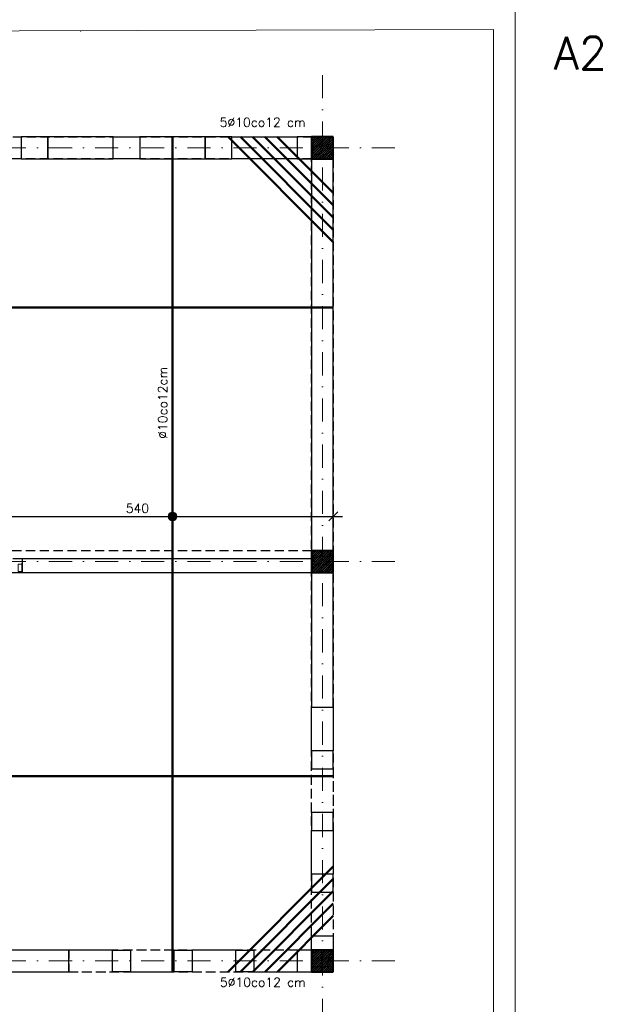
# Model space of a CAD drawing. Extents: x -19 to 9300416, y -12 to 10688993.
# Tile 10 of 106: x 4607905 to 4608729, y 5310708 to 5312064. Entities that reach past the tile are written whole.
import ezdxf

# ---------------------------------------------------------------- set-up
doc = ezdxf.new("R2010")
doc.units = 0
doc.header["$MEASUREMENT"] = 0
doc.linetypes.add('DASHDOT', pattern=[25.4, 12.7, -6.35, 0, -6.35])
doc.linetypes.add('DASHED', pattern=[19.05, 12.7, -6.35])
for name, color, linetype, lineweight in [('hatch', 253, 'Continuous', 0), ('K-BELKI', 5, 'DASHED', 30), ('K-OPISY', 252, 'Continuous', 15), ('K-SCIANY CIENKI', 163, 'Continuous', 30), ('K-SCIANY GRUBY', 195, 'Continuous', 40), ('K-STAL', 114, 'Continuous', 50), ('K-WIDOK', 45, 'Continuous', 20), ('K-WYMIARY', 7, 'Continuous', 15), ('Osie', 175, 'DASHDOT', 9)]:
    doc.layers.add(name, color=color, linetype=linetype, lineweight=lineweight)
doc.layers.add('NIEDRUK', color=230, linetype='Continuous', lineweight=40, plot=False)
doc.layers.add('STOLARKA', color=4, linetype='Continuous')
doc.styles.add('Simplex', font='simplex.shx')
doc.dimstyles.new('1do50', dxfattribs={"dimscale": 5, "dimtxt": 2.5, "dimasz": 2.5, "dimexe": 2.5, "dimexo": 0.5, "dimgap": 1, "dimtad": 1, "dimdec": 1, "dimrnd": 0.5, "dimzin": 12, "dimdsep": 46, "dimtxsty": 'Simplex', "dimblk": 'OBLIQUE', "dimcen": 0.5, "dimdle": 2.5, "dimclrd": 256, "dimclre": 256, "dimclrt": 256, "dimadec": 1, "dimazin": 3, "dimtfac": 1, "dimtdec": 1, "dimtix": 1, "dimtmove": 0, "dimatfit": 3, "dimfxl": 0, "dimtolj": 1, "dimtzin": 0, "dimarcsym": 0})

# ---------------------------------------------------------------- blocks, each defined once
blk = doc.blocks.new('G$C61CBF25F')
at = {"layer": 'Osie', "lineweight": 0, "ltscale": 2.5}
for p, q in [((305, 0), (305, 1880)), ((855, 0), (855, 1880)), ((1425, 0), (1425, 1880)), ((1525, 100), (204.8, 100))]:
    blk.add_line(p, q, dxfattribs=at)
blk = doc.blocks.new('_Oblique')
at = {"color": 0, "linetype": 'ByBlock', "lineweight": -2}
blk.add_line((-0.5, -0.5), (0.5, 0.5), dxfattribs=at)
blk = doc.blocks.new('*D1151')
at = {"layer": 'Defpoints', "color": 0}
for p in [(4608337.8, 5311380.1), (4607797.8, 5310789.7), (4608337.8, 5310752.7)]:
    blk.add_point(p, dxfattribs=at)
at = {"layer": 'K-WYMIARY', "lineweight": -2, "ltscale": 40}
for p, q in [((4607797.8, 5311367.6), (4607797.8, 5311392.6)), ((4608337.8, 5311367.6), (4608337.8, 5311392.6)), ((4607785.3, 5311380.1), (4608350.3, 5311380.1))]:
    blk.add_line(p, q, dxfattribs=at)
at = {"layer": 'K-WYMIARY', "linetype": 'ByBlock', "lineweight": -2, "xscale": 12.5, "yscale": 12.5, "zscale": 12.5, "rotation": 180}
blk.add_blockref('_Oblique', (4607797.8, 5311380.1), dxfattribs=at)
at = {"layer": 'K-WYMIARY', "linetype": 'ByBlock', "lineweight": -2, "xscale": 12.5, "yscale": 12.5, "zscale": 12.5}
blk.add_blockref('_Oblique', (4608337.8, 5311380.1), dxfattribs=at)
at = {"layer": 'K-WYMIARY', "lineweight": 0, "ltscale": 40, "insert": (4608067.8, 5311391.3), "char_height": 12.5, "attachment_point": 5, "style": 'Simplex'}
blk.add_mtext('\\A1;540', dxfattribs=at)

msp = doc.modelspace()

# ---------------------------------------------------------------- hatches: boundary and pattern name
at = {"layer": 'K-OPISY'}
h = msp.add_hatch(color=256, dxfattribs=at)
edge = h.paths.add_edge_path()
edge.add_arc((4608116.23, 5311380.09), 6.06, 0, 360)

# ---------------------------------------------------------------- linework, layer by layer
at = {"lineweight": 0, "ltscale": 40}
msp.add_point((4607989.39, 5312048.65), dxfattribs=at)
at = {"layer": 'hatch', "color": 252}
for points in [[(4605618.61, 5312072.93), (4608588.61, 5312080.97), (4608588.61, 5309980.97), (4605618.61, 5309972.93)], [(4608588.61, 5312080.97), (4611558.61, 5312081.03), (4611558.61, 5309981.03), (4608588.61, 5309980.97)], [(4605778.61, 5310002.93), (4608558.61, 5310010.97), (4608558.61, 5312050.97), (4605778.61, 5312042.93)]]:
    msp.add_lwpolyline(points, close=True, dxfattribs=at)
at = {"layer": 'K-BELKI'}
for points in [[(4608307.81, 5311902.75), (4608307.81, 5311872.75), (4606657.81, 5311872.75), (4606657.81, 5311902.75)], [(4608307.81, 5310782.75), (4608307.81, 5311872.75), (4608337.81, 5311872.75), (4608337.81, 5310782.75)], [(4608307.81, 5311302.75), (4608307.81, 5311332.75), (4607797.81, 5311332.75), (4607797.81, 5311302.75)], [(4607807.81, 5311321.75), (4607807.81, 5311302.75), (4607908.66, 5311302.75), (4607908.66, 5311321.75)], [(4608307.81, 5311057.33), (4608307.81, 5311117.33), (4608337.81, 5311117.33), (4608337.81, 5311057.33)], [(4608307.81, 5310972.33), (4608307.81, 5311032.33), (4608337.81, 5311032.33), (4608337.81, 5310972.33)], [(4608307.81, 5310887.33), (4608307.81, 5310947.33), (4608337.81, 5310947.33), (4608337.81, 5310887.33)], [(4608307.81, 5310782.75), (4608307.81, 5310862.33), (4608337.81, 5310862.33), (4608337.81, 5310782.75)], [(4606657.81, 5310782.75), (4606657.81, 5310752.75), (4608307.81, 5310752.75), (4608307.81, 5310782.75)], [(4608033.22, 5310752.75), (4608033.22, 5310782.75), (4607973.22, 5310782.75), (4607973.22, 5310752.75)], [(4608058.22, 5310782.75), (4608058.22, 5310752.75), (4608118.22, 5310752.75), (4608118.22, 5310782.75)], [(4608143.22, 5310782.75), (4608143.22, 5310752.75), (4608203.22, 5310752.75), (4608203.22, 5310782.75)], [(4608228.22, 5310782.75), (4608228.22, 5310752.75), (4608307.81, 5310752.75), (4608307.81, 5310782.75)]]:
    msp.add_lwpolyline(points, close=True, dxfattribs=at)
at = {"layer": 'K-BELKI', "color": 5, "ltscale": 40}
for points in [[(4608034.39, 5311872.75), (4608034.39, 5311902.75), (4607944.39, 5311902.75), (4607944.39, 5311872.75)], [(4608161.23, 5311872.75), (4608161.23, 5311902.75), (4608071.23, 5311902.75), (4608071.23, 5311872.75)], [(4608288.06, 5311902.75), (4608288.06, 5311872.75), (4608198.06, 5311872.75), (4608198.06, 5311902.75)]]:
    msp.add_lwpolyline(points, close=True, dxfattribs=at)
at = {"layer": 'K-OPISY'}
msp.add_circle((4608116.23, 5311380.09), 6.06, dxfattribs=at)
at = {"layer": 'K-SCIANY CIENKI'}
for p, q in [((4607944.39, 5311902.75), (4607907.56, 5311902.75)), ((4607907.56, 5311902.75), (4607907.56, 5311872.75)), ((4607944.39, 5311872.75), (4607944.39, 5311902.75)), ((4608034.39, 5311872.75), (4608034.39, 5311902.75)), ((4608034.39, 5311902.75), (4608071.23, 5311902.75)), ((4608071.23, 5311902.75), (4608071.23, 5311872.75)), ((4608198.06, 5311902.75), (4608161.23, 5311902.75)), ((4608161.23, 5311902.75), (4608161.23, 5311872.75)), ((4608198.06, 5311872.75), (4608198.06, 5311902.75)), ((4608307.81, 5311902.75), (4608288.06, 5311902.75)), ((4608288.06, 5311902.75), (4608288.06, 5311872.75)), ((4608307.81, 5311872.75), (4608307.81, 5311902.75)), ((4607907.56, 5311872.75), (4607944.39, 5311872.75)), ((4608071.23, 5311872.75), (4608034.39, 5311872.75)), ((4608161.23, 5311872.75), (4608198.06, 5311872.75)), ((4608288.06, 5311872.75), (4608307.81, 5311872.75)), ((4608337.81, 5311872.75), (4608307.81, 5311872.75)), ((4608307.81, 5311872.75), (4608307.81, 5311332.75)), ((4608337.81, 5311332.75), (4608337.81, 5311872.75)), ((4608307.81, 5311321.75), (4607908.66, 5311321.75)), ((4607908.66, 5311321.75), (4607908.66, 5311302.75)), ((4608307.81, 5311332.75), (4608337.81, 5311332.75)), ((4608307.81, 5311302.75), (4608307.81, 5311321.75)), ((4607908.66, 5311302.75), (4608307.81, 5311302.75)), ((4608337.81, 5311302.75), (4608307.81, 5311302.75)), ((4608307.81, 5311302.75), (4608307.81, 5311117.33)), ((4608337.81, 5311117.33), (4608337.81, 5311302.75)), ((4608307.81, 5311117.33), (4608337.81, 5311117.33)), ((4608337.81, 5311057.33), (4608307.81, 5311057.33)), ((4608307.81, 5311057.33), (4608307.81, 5311032.33)), ((4608337.81, 5311032.33), (4608337.81, 5311057.33)), ((4608307.81, 5311032.33), (4608337.81, 5311032.33)), ((4608337.81, 5310972.33), (4608307.81, 5310972.33)), ((4608307.81, 5310972.33), (4608307.81, 5310947.33)), ((4608337.81, 5310947.33), (4608337.81, 5310972.33)), ((4608307.81, 5310947.33), (4608337.81, 5310947.33)), ((4608337.81, 5310887.33), (4608307.81, 5310887.33)), ((4608307.81, 5310887.33), (4608307.81, 5310862.33)), ((4608337.81, 5310862.33), (4608337.81, 5310887.33)), ((4608307.81, 5310862.33), (4608337.81, 5310862.33)), ((4608307.81, 5310782.75), (4608307.81, 5310802.33)), ((4608307.81, 5310802.33), (4608337.81, 5310802.33)), ((4608337.81, 5310802.33), (4608337.81, 5310782.75)), ((4607973.22, 5310782.75), (4607797.81, 5310782.75)), ((4607973.22, 5310752.75), (4607973.22, 5310782.75)), ((4608033.22, 5310752.75), (4608033.22, 5310782.75)), ((4608033.22, 5310782.75), (4608058.22, 5310782.75)), ((4608058.22, 5310782.75), (4608058.22, 5310752.75)), ((4608118.22, 5310752.75), (4608118.22, 5310782.75)), ((4608118.22, 5310782.75), (4608143.22, 5310782.75)), ((4608143.22, 5310782.75), (4608143.22, 5310752.75)), ((4608203.22, 5310752.75), (4608203.22, 5310782.75)), ((4608203.22, 5310782.75), (4608228.22, 5310782.75)), ((4608228.22, 5310782.75), (4608228.22, 5310752.75)), ((4608307.81, 5310782.75), (4608288.06, 5310782.75)), ((4608288.06, 5310782.75), (4608288.06, 5310752.75)), ((4608307.81, 5310752.75), (4608307.81, 5310782.75)), ((4608337.81, 5310782.75), (4608307.81, 5310782.75)), ((4607797.81, 5310752.75), (4607973.22, 5310752.75)), ((4608058.22, 5310752.75), (4608033.22, 5310752.75)), ((4608143.22, 5310752.75), (4608118.22, 5310752.75)), ((4608228.22, 5310752.75), (4608203.22, 5310752.75)), ((4608288.06, 5310752.75), (4608307.81, 5310752.75))]:
    msp.add_line(p, q, dxfattribs=at)
at = {"layer": 'K-SCIANY GRUBY'}
for p, q in [((4608337.81, 5311902.75), (4608307.81, 5311902.75)), ((4608307.81, 5311902.75), (4608307.81, 5311872.75)), ((4608337.81, 5311872.75), (4608337.81, 5311902.75)), ((4608307.81, 5311872.75), (4608337.81, 5311872.75)), ((4608337.81, 5311332.75), (4608307.81, 5311332.75)), ((4608307.81, 5311332.75), (4608307.81, 5311302.75)), ((4608337.81, 5311302.75), (4608337.81, 5311332.75)), ((4608307.81, 5311302.75), (4608337.81, 5311302.75)), ((4608337.81, 5310782.75), (4608307.81, 5310782.75)), ((4608307.81, 5310782.75), (4608307.81, 5310752.75)), ((4608337.81, 5310752.75), (4608337.81, 5310782.75)), ((4608307.81, 5310752.75), (4608337.81, 5310752.75))]:
    msp.add_line(p, q, dxfattribs=at)
at = {"layer": 'K-STAL'}
for p, q in [((4608116.23, 5311902.75), (4608116.23, 5310752.75)), ((4608192.69, 5311902.73), (4608337.65, 5311757.98)), ((4608209.66, 5311902.74), (4608337.64, 5311774.95)), ((4608226.63, 5311902.75), (4608337.62, 5311791.92)), ((4608243.6, 5311902.77), (4608337.61, 5311808.89)), ((4608260.57, 5311902.78), (4608337.6, 5311825.86)), ((4608192.96, 5310752.75), (4608337.81, 5310897.6)), ((4608209.93, 5310752.75), (4608337.81, 5310880.63)), ((4608226.9, 5310752.75), (4608337.81, 5310863.66)), ((4608243.87, 5310752.75), (4608337.81, 5310846.69)), ((4608260.84, 5310752.75), (4608337.81, 5310829.72))]:
    msp.add_line(p, q, dxfattribs=at)
for points in [[(4606627.81, 5311667.75), (4608337.81, 5311667.75)], [(4607008.28, 5311022.25), (4608337.81, 5311022.25)]]:
    msp.add_lwpolyline(points, dxfattribs=at)
at = {"layer": 'K-WIDOK', "linetype": 'Continuous', "lineweight": 0}
for p, q in [((4608307.81, 5311902.47), (4608308.08, 5311902.75)), ((4608307.81, 5311898.94), (4608311.62, 5311902.75)), ((4608307.81, 5311895.4), (4608315.15, 5311902.75)), ((4608307.81, 5311891.87), (4608318.69, 5311902.75)), ((4608307.81, 5311888.33), (4608322.22, 5311902.75)), ((4608307.81, 5311884.8), (4608325.76, 5311902.75)), ((4608307.81, 5311881.26), (4608329.29, 5311902.75)), ((4608307.81, 5311877.72), (4608332.83, 5311902.75)), ((4608307.81, 5311874.19), (4608336.37, 5311902.75)), ((4608307.81, 5311897.17), (4608308.03, 5311897.39)), ((4608307.81, 5311893.63), (4608308.47, 5311894.3)), ((4608308.03, 5311900.93), (4608308.92, 5311901.81)), ((4608308.03, 5311890.32), (4608308.92, 5311891.2)), ((4608308.47, 5311897.83), (4608309.36, 5311898.72)), ((4608308.92, 5311894.74), (4608309.8, 5311895.62)), ((4608309.36, 5311902.25), (4608309.85, 5311902.75)), ((4608309.36, 5311891.65), (4608310.24, 5311892.53)), ((4608309.8, 5311899.16), (4608310.68, 5311900.04)), ((4608309.9, 5311872.75), (4608337.81, 5311900.65)), ((4608310.24, 5311896.07), (4608311.12, 5311896.95)), ((4608310.68, 5311892.97), (4608311.57, 5311893.86)), ((4608311.12, 5311900.49), (4608312.01, 5311901.37)), ((4608311.12, 5311889.88), (4608312.01, 5311890.76)), ((4608311.57, 5311897.39), (4608312.45, 5311898.28)), ((4608312.01, 5311894.3), (4608312.89, 5311895.18)), ((4608312.45, 5311901.81), (4608313.33, 5311902.7)), ((4608312.45, 5311891.2), (4608313.33, 5311892.09)), ((4608312.89, 5311898.72), (4608313.78, 5311899.6)), ((4608313.33, 5311895.62), (4608314.22, 5311896.51)), ((4608313.44, 5311872.75), (4608337.81, 5311897.12)), ((4608313.78, 5311892.53), (4608314.66, 5311893.41)), ((4608314.22, 5311900.04), (4608315.1, 5311900.93)), ((4608314.66, 5311896.95), (4608315.54, 5311897.83)), ((4608315.1, 5311893.86), (4608315.99, 5311894.74)), ((4608315.54, 5311901.37), (4608316.43, 5311902.25)), ((4608315.54, 5311890.76), (4608316.43, 5311891.65)), ((4608315.99, 5311898.28), (4608316.87, 5311899.16)), ((4608316.43, 5311895.18), (4608317.31, 5311896.07)), ((4608316.87, 5311902.7), (4608316.92, 5311902.75)), ((4608316.87, 5311892.09), (4608317.75, 5311892.97)), ((4608316.97, 5311872.75), (4608337.81, 5311893.58)), ((4608317.31, 5311899.6), (4608318.2, 5311900.49)), ((4608317.75, 5311896.51), (4608318.64, 5311897.39)), ((4608318.2, 5311893.41), (4608319.08, 5311894.3)), ((4608318.64, 5311900.93), (4608319.52, 5311901.81)), ((4608318.64, 5311890.32), (4608319.52, 5311891.2)), ((4608319.08, 5311897.83), (4608319.96, 5311898.72)), ((4608319.52, 5311894.74), (4608320.41, 5311895.62)), ((4608319.96, 5311902.25), (4608320.46, 5311902.75)), ((4608319.96, 5311891.65), (4608320.85, 5311892.53)), ((4608320.41, 5311899.16), (4608321.29, 5311900.04)), ((4608320.85, 5311896.07), (4608321.73, 5311896.95)), ((4608321.29, 5311892.97), (4608322.17, 5311893.86)), ((4608321.73, 5311900.49), (4608322.62, 5311901.37)), ((4608321.73, 5311889.88), (4608322.62, 5311890.76)), ((4608322.17, 5311897.39), (4608323.06, 5311898.28)), ((4608322.62, 5311894.3), (4608323.5, 5311895.18)), ((4608323.06, 5311901.81), (4608323.94, 5311902.7)), ((4608323.06, 5311891.2), (4608323.94, 5311892.09)), ((4608323.5, 5311898.72), (4608324.38, 5311899.6)), ((4608323.94, 5311895.62), (4608324.83, 5311896.51)), ((4608324.38, 5311892.53), (4608325.27, 5311893.41)), ((4608324.83, 5311900.04), (4608325.71, 5311900.93)), ((4608325.27, 5311896.95), (4608326.15, 5311897.83)), ((4608325.71, 5311893.86), (4608326.59, 5311894.74)), ((4608326.15, 5311901.37), (4608327.03, 5311902.25)), ((4608326.15, 5311890.76), (4608327.03, 5311891.65)), ((4608326.59, 5311898.28), (4608327.48, 5311899.16)), ((4608327.03, 5311895.18), (4608327.92, 5311896.07)), ((4608327.48, 5311902.7), (4608327.53, 5311902.75)), ((4608327.48, 5311892.09), (4608328.36, 5311892.97)), ((4608327.92, 5311899.6), (4608328.8, 5311900.49)), ((4608328.36, 5311896.51), (4608329.24, 5311897.39)), ((4608328.8, 5311893.41), (4608329.69, 5311894.3)), ((4608329.24, 5311900.93), (4608330.13, 5311901.81)), ((4608329.24, 5311890.32), (4608330.13, 5311891.2)), ((4608329.69, 5311897.83), (4608330.57, 5311898.72)), ((4608330.13, 5311894.74), (4608331.01, 5311895.62)), ((4608330.57, 5311902.25), (4608331.06, 5311902.75)), ((4608330.57, 5311891.65), (4608331.45, 5311892.53)), ((4608331.01, 5311899.16), (4608331.9, 5311900.04)), ((4608331.45, 5311896.07), (4608332.34, 5311896.95)), ((4608331.9, 5311892.97), (4608332.78, 5311893.86)), ((4608332.34, 5311900.49), (4608333.22, 5311901.37)), ((4608332.34, 5311889.88), (4608333.22, 5311890.76)), ((4608332.78, 5311897.39), (4608333.66, 5311898.28)), ((4608333.22, 5311894.3), (4608334.11, 5311895.18)), ((4608333.66, 5311901.81), (4608334.55, 5311902.7)), ((4608333.66, 5311891.2), (4608334.55, 5311892.09)), ((4608334.11, 5311898.72), (4608334.99, 5311899.6)), ((4608334.55, 5311895.62), (4608335.43, 5311896.51)), ((4608334.99, 5311892.53), (4608335.87, 5311893.41)), ((4608335.43, 5311900.04), (4608336.32, 5311900.93)), ((4608335.87, 5311896.95), (4608336.76, 5311897.83)), ((4608336.32, 5311893.86), (4608337.2, 5311894.74)), ((4608336.76, 5311901.37), (4608337.64, 5311902.25)), ((4608336.76, 5311890.76), (4608337.64, 5311891.65)), ((4608337.2, 5311898.28), (4608337.81, 5311898.89)), ((4608337.64, 5311895.18), (4608337.81, 5311895.35)), ((4608307.81, 5311886.56), (4608308.03, 5311886.79)), ((4608307.81, 5311883.03), (4608308.47, 5311883.69)), ((4608308.03, 5311879.71), (4608308.92, 5311880.6)), ((4608308.47, 5311887.23), (4608309.36, 5311888.11)), ((4608308.47, 5311876.62), (4608309.36, 5311877.5)), ((4608308.92, 5311884.13), (4608309.8, 5311885.02)), ((4608309.36, 5311881.04), (4608310.24, 5311881.92)), ((4608309.8, 5311888.55), (4608310.68, 5311889.44)), ((4608309.8, 5311877.95), (4608310.68, 5311878.83)), ((4608310.24, 5311885.46), (4608311.12, 5311886.34)), ((4608310.68, 5311882.37), (4608311.57, 5311883.25)), ((4608311.12, 5311879.27), (4608312.01, 5311880.16)), ((4608311.57, 5311886.79), (4608312.45, 5311887.67)), ((4608311.57, 5311876.18), (4608312.45, 5311877.06)), ((4608312.01, 5311883.69), (4608312.89, 5311884.58)), ((4608312.45, 5311880.6), (4608313.33, 5311881.48)), ((4608312.89, 5311888.11), (4608313.78, 5311889)), ((4608312.89, 5311877.5), (4608313.78, 5311878.39)), ((4608313.33, 5311885.02), (4608314.22, 5311885.9)), ((4608313.78, 5311881.92), (4608314.66, 5311882.81)), ((4608314.22, 5311889.44), (4608315.1, 5311890.32)), ((4608314.22, 5311878.83), (4608315.1, 5311879.71)), ((4608314.66, 5311886.34), (4608315.54, 5311887.23)), ((4608315.1, 5311883.25), (4608315.99, 5311884.13)), ((4608315.54, 5311880.16), (4608316.43, 5311881.04)), ((4608315.99, 5311887.67), (4608316.87, 5311888.55)), ((4608315.99, 5311877.06), (4608316.87, 5311877.95)), ((4608316.43, 5311884.58), (4608317.31, 5311885.46)), ((4608316.87, 5311881.48), (4608317.75, 5311882.37)), ((4608317.31, 5311889), (4608318.2, 5311889.88)), ((4608317.31, 5311878.39), (4608318.2, 5311879.27)), ((4608317.75, 5311885.9), (4608318.64, 5311886.79)), ((4608318.2, 5311882.81), (4608319.08, 5311883.69)), ((4608318.64, 5311879.71), (4608319.52, 5311880.6)), ((4608319.08, 5311887.23), (4608319.96, 5311888.11)), ((4608319.08, 5311876.62), (4608319.96, 5311877.5)), ((4608319.52, 5311884.13), (4608320.41, 5311885.02)), ((4608319.96, 5311881.04), (4608320.85, 5311881.92)), ((4608320.41, 5311888.55), (4608321.29, 5311889.44)), ((4608320.41, 5311877.95), (4608321.29, 5311878.83)), ((4608320.51, 5311872.75), (4608337.81, 5311890.05)), ((4608320.85, 5311885.46), (4608321.73, 5311886.34)), ((4608321.29, 5311882.37), (4608322.17, 5311883.25)), ((4608321.73, 5311879.27), (4608322.62, 5311880.16)), ((4608322.17, 5311886.79), (4608323.06, 5311887.67)), ((4608322.17, 5311876.18), (4608323.06, 5311877.06)), ((4608322.62, 5311883.69), (4608323.5, 5311884.58)), ((4608323.06, 5311880.6), (4608323.94, 5311881.48)), ((4608323.5, 5311888.11), (4608324.38, 5311889)), ((4608323.5, 5311877.5), (4608324.38, 5311878.39)), ((4608323.94, 5311885.02), (4608324.83, 5311885.9)), ((4608324.04, 5311872.75), (4608337.81, 5311886.51)), ((4608324.38, 5311881.92), (4608325.27, 5311882.81)), ((4608324.83, 5311889.44), (4608325.71, 5311890.32)), ((4608324.83, 5311878.83), (4608325.71, 5311879.71)), ((4608325.27, 5311886.34), (4608326.15, 5311887.23)), ((4608325.71, 5311883.25), (4608326.59, 5311884.13)), ((4608326.15, 5311880.16), (4608327.03, 5311881.04)), ((4608326.59, 5311887.67), (4608327.48, 5311888.55)), ((4608326.59, 5311877.06), (4608327.48, 5311877.95)), ((4608327.03, 5311884.58), (4608327.92, 5311885.46)), ((4608327.48, 5311881.48), (4608328.36, 5311882.37)), ((4608327.58, 5311872.75), (4608337.81, 5311882.98)), ((4608327.92, 5311889), (4608328.8, 5311889.88)), ((4608327.92, 5311878.39), (4608328.8, 5311879.27)), ((4608328.36, 5311885.9), (4608329.24, 5311886.79)), ((4608328.8, 5311882.81), (4608329.69, 5311883.69)), ((4608329.24, 5311879.71), (4608330.13, 5311880.6)), ((4608329.69, 5311887.23), (4608330.57, 5311888.11)), ((4608329.69, 5311876.62), (4608330.57, 5311877.5)), ((4608330.13, 5311884.13), (4608331.01, 5311885.02)), ((4608330.57, 5311881.04), (4608331.45, 5311881.92)), ((4608331.01, 5311888.55), (4608331.9, 5311889.44)), ((4608331.01, 5311877.95), (4608331.9, 5311878.83)), ((4608331.11, 5311872.75), (4608337.81, 5311879.44)), ((4608331.45, 5311885.46), (4608332.34, 5311886.34)), ((4608331.9, 5311882.37), (4608332.78, 5311883.25)), ((4608332.34, 5311879.27), (4608333.22, 5311880.16)), ((4608332.78, 5311886.79), (4608333.66, 5311887.67)), ((4608332.78, 5311876.18), (4608333.66, 5311877.06)), ((4608333.22, 5311883.69), (4608334.11, 5311884.58)), ((4608333.66, 5311880.6), (4608334.55, 5311881.48)), ((4608334.11, 5311888.11), (4608334.99, 5311889)), ((4608334.11, 5311877.5), (4608334.99, 5311878.39)), ((4608334.55, 5311885.02), (4608335.43, 5311885.9)), ((4608334.99, 5311881.92), (4608335.87, 5311882.81)), ((4608335.43, 5311889.44), (4608336.32, 5311890.32)), ((4608335.43, 5311878.83), (4608336.32, 5311879.71)), ((4608335.87, 5311886.34), (4608336.76, 5311887.23)), ((4608336.32, 5311883.25), (4608337.2, 5311884.13)), ((4608336.76, 5311880.16), (4608337.64, 5311881.04)), ((4608337.2, 5311887.67), (4608337.81, 5311888.28)), ((4608337.2, 5311877.06), (4608337.81, 5311877.67)), ((4608337.64, 5311884.58), (4608337.81, 5311884.74)), ((4608307.81, 5311875.96), (4608308.03, 5311876.18)), ((4608308.13, 5311872.75), (4608308.47, 5311873.09)), ((4608308.92, 5311873.53), (4608309.8, 5311874.41)), ((4608310.24, 5311874.85), (4608311.12, 5311875.74)), ((4608312.01, 5311873.09), (4608312.89, 5311873.97)), ((4608313.33, 5311874.41), (4608314.22, 5311875.29)), ((4608314.66, 5311875.74), (4608315.54, 5311876.62)), ((4608315.2, 5311872.75), (4608315.99, 5311873.53)), ((4608316.43, 5311873.97), (4608317.31, 5311874.85)), ((4608317.75, 5311875.29), (4608318.64, 5311876.18)), ((4608318.74, 5311872.75), (4608319.08, 5311873.09)), ((4608319.52, 5311873.53), (4608320.41, 5311874.41)), ((4608320.85, 5311874.85), (4608321.73, 5311875.74)), ((4608322.62, 5311873.09), (4608323.5, 5311873.97)), ((4608323.94, 5311874.41), (4608324.83, 5311875.29)), ((4608325.27, 5311875.74), (4608326.15, 5311876.62)), ((4608325.81, 5311872.75), (4608326.59, 5311873.53)), ((4608327.03, 5311873.97), (4608327.92, 5311874.85)), ((4608328.36, 5311875.29), (4608329.24, 5311876.18)), ((4608329.35, 5311872.75), (4608329.69, 5311873.09)), ((4608330.13, 5311873.53), (4608331.01, 5311874.41)), ((4608331.45, 5311874.85), (4608332.34, 5311875.74)), ((4608333.22, 5311873.09), (4608334.11, 5311873.97)), ((4608334.55, 5311874.41), (4608335.43, 5311875.29)), ((4608334.65, 5311872.75), (4608337.81, 5311875.91)), ((4608335.87, 5311875.74), (4608336.76, 5311876.62)), ((4608336.42, 5311872.75), (4608337.2, 5311873.53)), ((4608337.64, 5311873.97), (4608337.81, 5311874.14)), ((4608307.79, 5311329.7), (4608310.84, 5311332.75)), ((4608307.79, 5311326.17), (4608314.37, 5311332.75)), ((4608307.79, 5311322.63), (4608317.91, 5311332.75)), ((4608307.79, 5311319.09), (4608321.44, 5311332.75)), ((4608307.79, 5311315.56), (4608324.98, 5311332.75)), ((4608307.79, 5311312.02), (4608328.52, 5311332.75)), ((4608307.79, 5311308.49), (4608332.05, 5311332.75)), ((4608307.79, 5311304.95), (4608335.59, 5311332.75)), ((4608307.79, 5311331.47), (4608308.47, 5311332.15)), ((4608307.79, 5311324.4), (4608308.03, 5311324.64)), ((4608307.79, 5311320.86), (4608308.47, 5311321.54)), ((4608308.03, 5311328.17), (4608308.92, 5311329.05)), ((4608308.47, 5311325.08), (4608309.36, 5311325.96)), ((4608308.92, 5311332.59), (4608309.07, 5311332.75)), ((4608308.92, 5311321.98), (4608309.8, 5311322.87)), ((4608309.12, 5311302.75), (4608337.79, 5311331.42)), ((4608309.36, 5311329.5), (4608310.24, 5311330.38)), ((4608309.8, 5311326.4), (4608310.68, 5311327.29)), ((4608310.24, 5311323.31), (4608311.12, 5311324.19)), ((4608310.68, 5311330.82), (4608311.57, 5311331.71)), ((4608310.68, 5311320.22), (4608311.57, 5311321.1)), ((4608311.12, 5311327.73), (4608312.01, 5311328.61)), ((4608311.57, 5311324.64), (4608312.45, 5311325.52)), ((4608312.01, 5311332.15), (4608312.61, 5311332.75)), ((4608312.01, 5311321.54), (4608312.89, 5311322.43)), ((4608312.45, 5311329.05), (4608313.33, 5311329.94)), ((4608312.66, 5311302.75), (4608337.79, 5311327.88)), ((4608312.89, 5311325.96), (4608313.78, 5311326.85)), ((4608313.33, 5311322.87), (4608314.22, 5311323.75)), ((4608313.78, 5311330.38), (4608314.66, 5311331.26)), ((4608314.22, 5311327.29), (4608315.1, 5311328.17)), ((4608314.66, 5311324.19), (4608315.54, 5311325.08)), ((4608315.1, 5311331.71), (4608315.99, 5311332.59)), ((4608315.1, 5311321.1), (4608315.99, 5311321.98)), ((4608315.54, 5311328.61), (4608316.43, 5311329.5)), ((4608315.99, 5311325.52), (4608316.87, 5311326.4)), ((4608316.19, 5311302.75), (4608337.79, 5311324.35)), ((4608316.43, 5311322.43), (4608317.31, 5311323.31)), ((4608316.87, 5311329.94), (4608317.75, 5311330.82)), ((4608317.31, 5311326.85), (4608318.2, 5311327.73)), ((4608317.75, 5311323.75), (4608318.64, 5311324.64)), ((4608318.2, 5311331.26), (4608319.08, 5311332.15)), ((4608318.2, 5311320.66), (4608319.08, 5311321.54)), ((4608318.64, 5311328.17), (4608319.52, 5311329.05)), ((4608319.08, 5311325.08), (4608319.96, 5311325.96)), ((4608319.52, 5311332.59), (4608319.68, 5311332.75)), ((4608319.52, 5311321.98), (4608320.41, 5311322.87)), ((4608319.96, 5311329.5), (4608320.85, 5311330.38)), ((4608320.41, 5311326.4), (4608321.29, 5311327.29)), ((4608320.85, 5311323.31), (4608321.73, 5311324.19)), ((4608321.29, 5311330.82), (4608322.17, 5311331.71)), ((4608321.29, 5311320.22), (4608322.17, 5311321.1)), ((4608321.73, 5311327.73), (4608322.62, 5311328.61)), ((4608322.17, 5311324.64), (4608323.06, 5311325.52)), ((4608322.62, 5311332.15), (4608323.21, 5311332.75)), ((4608322.62, 5311321.54), (4608323.5, 5311322.43)), ((4608323.06, 5311329.05), (4608323.94, 5311329.94)), ((4608323.5, 5311325.96), (4608324.38, 5311326.85)), ((4608323.94, 5311322.87), (4608324.83, 5311323.75)), ((4608324.38, 5311330.38), (4608325.27, 5311331.26)), ((4608324.83, 5311327.29), (4608325.71, 5311328.17)), ((4608325.27, 5311324.19), (4608326.15, 5311325.08)), ((4608325.71, 5311331.71), (4608326.59, 5311332.59)), ((4608325.71, 5311321.1), (4608326.59, 5311321.98)), ((4608326.15, 5311328.61), (4608327.03, 5311329.5)), ((4608326.59, 5311325.52), (4608327.48, 5311326.4)), ((4608327.03, 5311322.43), (4608327.92, 5311323.31)), ((4608327.48, 5311329.94), (4608328.36, 5311330.82)), ((4608327.92, 5311326.85), (4608328.8, 5311327.73)), ((4608328.36, 5311323.75), (4608329.24, 5311324.64)), ((4608328.8, 5311331.26), (4608329.69, 5311332.15)), ((4608328.8, 5311320.66), (4608329.69, 5311321.54)), ((4608329.24, 5311328.17), (4608330.13, 5311329.05)), ((4608329.69, 5311325.08), (4608330.57, 5311325.96)), ((4608330.13, 5311332.59), (4608330.28, 5311332.75)), ((4608330.13, 5311321.98), (4608331.01, 5311322.87)), ((4608330.57, 5311329.5), (4608331.45, 5311330.38)), ((4608331.01, 5311326.4), (4608331.9, 5311327.29)), ((4608331.45, 5311323.31), (4608332.34, 5311324.19)), ((4608331.9, 5311330.82), (4608332.78, 5311331.71)), ((4608331.9, 5311320.22), (4608332.78, 5311321.1)), ((4608332.34, 5311327.73), (4608333.22, 5311328.61)), ((4608332.78, 5311324.64), (4608333.66, 5311325.52)), ((4608333.22, 5311332.15), (4608333.82, 5311332.75)), ((4608333.22, 5311321.54), (4608334.11, 5311322.43)), ((4608333.66, 5311329.05), (4608334.55, 5311329.94)), ((4608334.11, 5311325.96), (4608334.99, 5311326.85)), ((4608334.55, 5311322.87), (4608335.43, 5311323.75)), ((4608334.99, 5311330.38), (4608335.87, 5311331.26)), ((4608335.43, 5311327.29), (4608336.32, 5311328.17)), ((4608335.87, 5311324.19), (4608336.76, 5311325.08)), ((4608336.32, 5311331.71), (4608337.2, 5311332.59)), ((4608336.32, 5311321.1), (4608337.2, 5311321.98)), ((4608336.76, 5311328.61), (4608337.64, 5311329.5)), ((4608337.2, 5311325.52), (4608337.79, 5311326.11)), ((4608337.64, 5311322.43), (4608337.79, 5311322.58)), ((4608307.79, 5311313.79), (4608308.03, 5311314.03)), ((4608307.79, 5311310.26), (4608308.47, 5311310.94)), ((4608308.03, 5311317.56), (4608308.92, 5311318.45)), ((4608308.03, 5311306.96), (4608308.92, 5311307.84)), ((4608308.47, 5311314.47), (4608309.36, 5311315.35)), ((4608308.92, 5311311.38), (4608309.8, 5311312.26)), ((4608309.36, 5311318.89), (4608310.24, 5311319.77)), ((4608309.36, 5311308.28), (4608310.24, 5311309.17)), ((4608309.8, 5311315.8), (4608310.68, 5311316.68)), ((4608310.24, 5311312.7), (4608311.12, 5311313.59)), ((4608310.68, 5311309.61), (4608311.57, 5311310.49)), ((4608311.12, 5311317.12), (4608312.01, 5311318.01)), ((4608311.12, 5311306.52), (4608312.01, 5311307.4)), ((4608311.57, 5311314.03), (4608312.45, 5311314.91)), ((4608312.01, 5311310.94), (4608312.89, 5311311.82)), ((4608312.45, 5311318.45), (4608313.33, 5311319.33)), ((4608312.45, 5311307.84), (4608313.33, 5311308.73)), ((4608312.89, 5311315.35), (4608313.78, 5311316.24)), ((4608313.33, 5311312.26), (4608314.22, 5311313.14)), ((4608313.78, 5311319.77), (4608314.66, 5311320.66)), ((4608313.78, 5311309.17), (4608314.66, 5311310.05)), ((4608314.22, 5311316.68), (4608315.1, 5311317.56)), ((4608314.66, 5311313.59), (4608315.54, 5311314.47)), ((4608315.1, 5311310.49), (4608315.99, 5311311.38)), ((4608315.54, 5311318.01), (4608316.43, 5311318.89)), ((4608315.54, 5311307.4), (4608316.43, 5311308.28)), ((4608315.99, 5311314.91), (4608316.87, 5311315.8)), ((4608316.43, 5311311.82), (4608317.31, 5311312.7)), ((4608316.87, 5311319.33), (4608317.75, 5311320.22)), ((4608316.87, 5311308.73), (4608317.75, 5311309.61)), ((4608317.31, 5311316.24), (4608318.2, 5311317.12)), ((4608317.75, 5311313.14), (4608318.64, 5311314.03)), ((4608318.2, 5311310.05), (4608319.08, 5311310.94)), ((4608318.64, 5311317.56), (4608319.52, 5311318.45)), ((4608318.64, 5311306.96), (4608319.52, 5311307.84)), ((4608319.08, 5311314.47), (4608319.96, 5311315.35)), ((4608319.52, 5311311.38), (4608320.41, 5311312.26)), ((4608319.73, 5311302.75), (4608337.79, 5311320.81)), ((4608319.96, 5311318.89), (4608320.85, 5311319.77)), ((4608319.96, 5311308.28), (4608320.85, 5311309.17)), ((4608320.41, 5311315.8), (4608321.29, 5311316.68)), ((4608320.85, 5311312.7), (4608321.73, 5311313.59)), ((4608321.29, 5311309.61), (4608322.17, 5311310.49)), ((4608321.73, 5311317.12), (4608322.62, 5311318.01)), ((4608321.73, 5311306.52), (4608322.62, 5311307.4)), ((4608322.17, 5311314.03), (4608323.06, 5311314.91)), ((4608322.62, 5311310.94), (4608323.5, 5311311.82)), ((4608323.06, 5311318.45), (4608323.94, 5311319.33)), ((4608323.06, 5311307.84), (4608323.94, 5311308.73)), ((4608323.26, 5311302.75), (4608337.79, 5311317.27)), ((4608323.5, 5311315.35), (4608324.38, 5311316.24)), ((4608323.94, 5311312.26), (4608324.83, 5311313.14)), ((4608324.38, 5311319.77), (4608325.27, 5311320.66)), ((4608324.38, 5311309.17), (4608325.27, 5311310.05)), ((4608324.83, 5311316.68), (4608325.71, 5311317.56)), ((4608325.27, 5311313.59), (4608326.15, 5311314.47)), ((4608325.71, 5311310.49), (4608326.59, 5311311.38)), ((4608326.15, 5311318.01), (4608327.03, 5311318.89)), ((4608326.15, 5311307.4), (4608327.03, 5311308.28)), ((4608326.59, 5311314.91), (4608327.48, 5311315.8)), ((4608326.8, 5311302.75), (4608337.79, 5311313.74)), ((4608327.03, 5311311.82), (4608327.92, 5311312.7)), ((4608327.48, 5311319.33), (4608328.36, 5311320.22)), ((4608327.48, 5311308.73), (4608328.36, 5311309.61)), ((4608327.92, 5311316.24), (4608328.8, 5311317.12)), ((4608328.36, 5311313.14), (4608329.24, 5311314.03)), ((4608328.8, 5311310.05), (4608329.69, 5311310.94)), ((4608329.24, 5311317.56), (4608330.13, 5311318.45)), ((4608329.24, 5311306.96), (4608330.13, 5311307.84)), ((4608329.69, 5311314.47), (4608330.57, 5311315.35)), ((4608330.13, 5311311.38), (4608331.01, 5311312.26)), ((4608330.34, 5311302.75), (4608337.79, 5311310.2)), ((4608330.57, 5311318.89), (4608331.45, 5311319.77)), ((4608330.57, 5311308.28), (4608331.45, 5311309.17)), ((4608331.01, 5311315.8), (4608331.9, 5311316.68)), ((4608331.45, 5311312.7), (4608332.34, 5311313.59)), ((4608331.9, 5311309.61), (4608332.78, 5311310.49)), ((4608332.34, 5311317.12), (4608333.22, 5311318.01)), ((4608332.34, 5311306.52), (4608333.22, 5311307.4)), ((4608332.78, 5311314.03), (4608333.66, 5311314.91)), ((4608333.22, 5311310.94), (4608334.11, 5311311.82)), ((4608333.66, 5311318.45), (4608334.55, 5311319.33)), ((4608333.66, 5311307.84), (4608334.55, 5311308.73)), ((4608334.11, 5311315.35), (4608334.99, 5311316.24)), ((4608334.55, 5311312.26), (4608335.43, 5311313.14)), ((4608334.99, 5311319.77), (4608335.87, 5311320.66)), ((4608334.99, 5311309.17), (4608335.87, 5311310.05)), ((4608335.43, 5311316.68), (4608336.32, 5311317.56)), ((4608335.87, 5311313.59), (4608336.76, 5311314.47)), ((4608336.32, 5311310.49), (4608337.2, 5311311.38)), ((4608336.76, 5311318.01), (4608337.64, 5311318.89)), ((4608336.76, 5311307.4), (4608337.64, 5311308.28)), ((4608337.2, 5311314.91), (4608337.79, 5311315.51)), ((4608337.64, 5311311.82), (4608337.79, 5311311.97)), ((4608307.79, 5311303.18), (4608308.03, 5311303.42)), ((4608308.47, 5311303.86), (4608309.36, 5311304.75)), ((4608309.8, 5311305.19), (4608310.68, 5311306.07)), ((4608310.89, 5311302.75), (4608311.12, 5311302.98)), ((4608311.57, 5311303.42), (4608312.45, 5311304.31)), ((4608312.89, 5311304.75), (4608313.78, 5311305.63)), ((4608314.22, 5311306.07), (4608315.1, 5311306.96)), ((4608314.66, 5311302.98), (4608315.54, 5311303.86)), ((4608315.99, 5311304.31), (4608316.87, 5311305.19)), ((4608317.31, 5311305.63), (4608318.2, 5311306.52)), ((4608317.96, 5311302.75), (4608318.64, 5311303.42)), ((4608319.08, 5311303.86), (4608319.96, 5311304.75)), ((4608320.41, 5311305.19), (4608321.29, 5311306.07)), ((4608321.5, 5311302.75), (4608321.73, 5311302.98)), ((4608322.17, 5311303.42), (4608323.06, 5311304.31)), ((4608323.5, 5311304.75), (4608324.38, 5311305.63)), ((4608324.83, 5311306.07), (4608325.71, 5311306.96)), ((4608325.27, 5311302.98), (4608326.15, 5311303.86)), ((4608326.59, 5311304.31), (4608327.48, 5311305.19)), ((4608327.92, 5311305.63), (4608328.8, 5311306.52)), ((4608328.57, 5311302.75), (4608329.24, 5311303.42)), ((4608329.69, 5311303.86), (4608330.57, 5311304.75)), ((4608331.01, 5311305.19), (4608331.9, 5311306.07)), ((4608332.1, 5311302.75), (4608332.34, 5311302.98)), ((4608332.78, 5311303.42), (4608333.66, 5311304.31)), ((4608333.87, 5311302.75), (4608337.79, 5311306.67)), ((4608334.11, 5311304.75), (4608334.99, 5311305.63)), ((4608335.43, 5311306.07), (4608336.32, 5311306.96)), ((4608335.87, 5311302.98), (4608336.76, 5311303.86)), ((4608337.2, 5311304.31), (4608337.79, 5311304.9)), ((4608337.41, 5311302.75), (4608337.79, 5311303.13)), ((4608307.73, 5310781.63), (4608308.85, 5310782.75)), ((4608307.73, 5310778.09), (4608312.38, 5310782.75)), ((4608307.73, 5310774.56), (4608315.92, 5310782.75)), ((4608307.73, 5310771.02), (4608319.45, 5310782.75)), ((4608307.73, 5310767.49), (4608322.99, 5310782.75)), ((4608307.73, 5310763.95), (4608326.52, 5310782.75)), ((4608307.73, 5310760.41), (4608330.06, 5310782.75)), ((4608307.73, 5310756.88), (4608333.59, 5310782.75)), ((4608307.73, 5310753.34), (4608337.13, 5310782.75)), ((4608307.73, 5310779.86), (4608308.47, 5310780.61)), ((4608308.92, 5310781.05), (4608309.8, 5310781.93)), ((4608309.36, 5310777.95), (4608310.24, 5310778.84)), ((4608310.24, 5310782.37), (4608310.61, 5310782.75)), ((4608310.67, 5310752.75), (4608337.73, 5310779.81)), ((4608310.68, 5310779.28), (4608311.57, 5310780.16)), ((4608312.01, 5310780.61), (4608312.89, 5310781.49)), ((4608312.45, 5310777.51), (4608313.33, 5310778.4)), ((4608313.33, 5310781.93), (4608314.15, 5310782.75)), ((4608313.78, 5310778.84), (4608314.66, 5310779.72)), ((4608315.1, 5310780.16), (4608315.99, 5310781.05)), ((4608316.43, 5310781.49), (4608317.31, 5310782.37)), ((4608316.87, 5310778.4), (4608317.75, 5310779.28)), ((4608318.2, 5310779.72), (4608319.08, 5310780.61)), ((4608319.52, 5310781.05), (4608320.41, 5310781.93)), ((4608319.96, 5310777.95), (4608320.85, 5310778.84)), ((4608320.85, 5310782.37), (4608321.22, 5310782.75)), ((4608321.29, 5310779.28), (4608322.17, 5310780.16)), ((4608322.62, 5310780.61), (4608323.5, 5310781.49)), ((4608323.06, 5310777.51), (4608323.94, 5310778.4)), ((4608323.94, 5310781.93), (4608324.76, 5310782.75)), ((4608324.38, 5310778.84), (4608325.27, 5310779.72)), ((4608325.71, 5310780.16), (4608326.59, 5310781.05)), ((4608327.03, 5310781.49), (4608327.92, 5310782.37)), ((4608327.48, 5310778.4), (4608328.36, 5310779.28)), ((4608328.8, 5310779.72), (4608329.69, 5310780.61)), ((4608330.13, 5310781.05), (4608331.01, 5310781.93)), ((4608330.57, 5310777.95), (4608331.45, 5310778.84)), ((4608331.45, 5310782.37), (4608331.83, 5310782.75)), ((4608331.9, 5310779.28), (4608332.78, 5310780.16)), ((4608333.22, 5310780.61), (4608334.11, 5310781.49)), ((4608333.66, 5310777.51), (4608334.55, 5310778.4)), ((4608334.55, 5310781.93), (4608335.36, 5310782.75)), ((4608334.99, 5310778.84), (4608335.87, 5310779.72)), ((4608336.32, 5310780.16), (4608337.2, 5310781.05)), ((4608337.64, 5310781.49), (4608337.73, 5310781.58)), ((4608307.73, 5310772.79), (4608308.03, 5310773.09)), ((4608307.73, 5310769.25), (4608308.47, 5310770)), ((4608308.03, 5310776.63), (4608308.92, 5310777.51)), ((4608308.03, 5310766.02), (4608308.92, 5310766.9)), ((4608308.47, 5310773.53), (4608309.36, 5310774.42)), ((4608308.92, 5310770.44), (4608309.8, 5310771.32)), ((4608309.36, 5310767.35), (4608310.24, 5310768.23)), ((4608309.8, 5310774.86), (4608310.68, 5310775.74)), ((4608309.8, 5310764.25), (4608310.68, 5310765.14)), ((4608310.24, 5310771.77), (4608311.12, 5310772.65)), ((4608310.68, 5310768.67), (4608311.57, 5310769.56)), ((4608311.12, 5310776.19), (4608312.01, 5310777.07)), ((4608311.12, 5310765.58), (4608312.01, 5310766.46)), ((4608311.57, 5310773.09), (4608312.45, 5310773.98)), ((4608312.01, 5310770), (4608312.89, 5310770.88)), ((4608312.45, 5310766.9), (4608313.33, 5310767.79)), ((4608312.89, 5310774.42), (4608313.78, 5310775.3)), ((4608313.33, 5310771.32), (4608314.22, 5310772.21)), ((4608313.78, 5310768.23), (4608314.66, 5310769.11)), ((4608314.2, 5310752.75), (4608337.73, 5310776.27)), ((4608314.22, 5310775.74), (4608315.1, 5310776.63)), ((4608314.22, 5310765.14), (4608315.1, 5310766.02)), ((4608314.66, 5310772.65), (4608315.54, 5310773.53)), ((4608315.1, 5310769.56), (4608315.99, 5310770.44)), ((4608315.54, 5310777.07), (4608316.43, 5310777.95)), ((4608315.54, 5310766.46), (4608316.43, 5310767.35)), ((4608315.99, 5310773.98), (4608316.87, 5310774.86)), ((4608316.43, 5310770.88), (4608317.31, 5310771.77)), ((4608316.87, 5310767.79), (4608317.75, 5310768.67)), ((4608317.31, 5310775.3), (4608318.2, 5310776.19)), ((4608317.31, 5310764.7), (4608318.2, 5310765.58)), ((4608317.74, 5310752.75), (4608337.73, 5310772.74)), ((4608317.75, 5310772.21), (4608318.64, 5310773.09)), ((4608318.2, 5310769.11), (4608319.08, 5310770)), ((4608318.64, 5310776.63), (4608319.52, 5310777.51)), ((4608318.64, 5310766.02), (4608319.52, 5310766.9)), ((4608319.08, 5310773.53), (4608319.96, 5310774.42)), ((4608319.52, 5310770.44), (4608320.41, 5310771.32)), ((4608319.96, 5310767.35), (4608320.85, 5310768.23)), ((4608320.41, 5310774.86), (4608321.29, 5310775.74)), ((4608320.41, 5310764.25), (4608321.29, 5310765.14)), ((4608320.85, 5310771.77), (4608321.73, 5310772.65)), ((4608321.27, 5310752.75), (4608337.73, 5310769.2)), ((4608321.29, 5310768.67), (4608322.17, 5310769.56)), ((4608321.73, 5310776.19), (4608322.62, 5310777.07)), ((4608321.73, 5310765.58), (4608322.62, 5310766.46)), ((4608322.17, 5310773.09), (4608323.06, 5310773.98)), ((4608322.62, 5310770), (4608323.5, 5310770.88)), ((4608323.06, 5310766.9), (4608323.94, 5310767.79)), ((4608323.5, 5310774.42), (4608324.38, 5310775.3)), ((4608323.94, 5310771.32), (4608324.83, 5310772.21)), ((4608324.38, 5310768.23), (4608325.27, 5310769.11)), ((4608324.81, 5310752.75), (4608337.73, 5310765.67)), ((4608324.83, 5310775.74), (4608325.71, 5310776.63)), ((4608324.83, 5310765.14), (4608325.71, 5310766.02)), ((4608325.27, 5310772.65), (4608326.15, 5310773.53)), ((4608325.71, 5310769.56), (4608326.59, 5310770.44)), ((4608326.15, 5310777.07), (4608327.03, 5310777.95)), ((4608326.15, 5310766.46), (4608327.03, 5310767.35)), ((4608326.59, 5310773.98), (4608327.48, 5310774.86)), ((4608327.03, 5310770.88), (4608327.92, 5310771.77)), ((4608327.48, 5310767.79), (4608328.36, 5310768.67)), ((4608327.92, 5310775.3), (4608328.8, 5310776.19)), ((4608327.92, 5310764.7), (4608328.8, 5310765.58)), ((4608328.36, 5310772.21), (4608329.24, 5310773.09)), ((4608328.8, 5310769.11), (4608329.69, 5310770)), ((4608329.24, 5310776.63), (4608330.13, 5310777.51)), ((4608329.24, 5310766.02), (4608330.13, 5310766.9)), ((4608329.69, 5310773.53), (4608330.57, 5310774.42)), ((4608330.13, 5310770.44), (4608331.01, 5310771.32)), ((4608330.57, 5310767.35), (4608331.45, 5310768.23)), ((4608331.01, 5310774.86), (4608331.9, 5310775.74)), ((4608331.01, 5310764.25), (4608331.9, 5310765.14)), ((4608331.45, 5310771.77), (4608332.34, 5310772.65)), ((4608331.9, 5310768.67), (4608332.78, 5310769.56)), ((4608332.34, 5310776.19), (4608333.22, 5310777.07)), ((4608332.34, 5310765.58), (4608333.22, 5310766.46)), ((4608332.78, 5310773.09), (4608333.66, 5310773.98)), ((4608333.22, 5310770), (4608334.11, 5310770.88)), ((4608333.66, 5310766.9), (4608334.55, 5310767.79)), ((4608334.11, 5310774.42), (4608334.99, 5310775.3)), ((4608334.55, 5310771.32), (4608335.43, 5310772.21)), ((4608334.99, 5310768.23), (4608335.87, 5310769.11)), ((4608335.43, 5310775.74), (4608336.32, 5310776.63)), ((4608335.43, 5310765.14), (4608336.32, 5310766.02)), ((4608335.87, 5310772.65), (4608336.76, 5310773.53)), ((4608336.32, 5310769.56), (4608337.2, 5310770.44)), ((4608336.76, 5310777.07), (4608337.64, 5310777.95)), ((4608336.76, 5310766.46), (4608337.64, 5310767.35)), ((4608337.2, 5310773.98), (4608337.73, 5310774.5)), ((4608337.64, 5310770.88), (4608337.73, 5310770.97)), ((4608307.73, 5310762.18), (4608308.03, 5310762.49)), ((4608307.73, 5310758.65), (4608308.47, 5310759.39)), ((4608308.03, 5310755.41), (4608308.92, 5310756.3)), ((4608308.47, 5310762.93), (4608309.36, 5310763.81)), ((4608308.9, 5310752.75), (4608309.36, 5310753.2)), ((4608308.92, 5310759.83), (4608309.8, 5310760.72)), ((4608309.36, 5310756.74), (4608310.24, 5310757.62)), ((4608309.8, 5310753.65), (4608310.68, 5310754.53)), ((4608310.24, 5310761.16), (4608311.12, 5310762.04)), ((4608310.68, 5310758.07), (4608311.57, 5310758.95)), ((4608311.12, 5310754.97), (4608312.01, 5310755.86)), ((4608311.57, 5310762.49), (4608312.45, 5310763.37)), ((4608312.01, 5310759.39), (4608312.89, 5310760.28)), ((4608312.43, 5310752.75), (4608312.45, 5310752.76)), ((4608312.45, 5310756.3), (4608313.33, 5310757.18)), ((4608312.89, 5310763.81), (4608313.78, 5310764.7)), ((4608312.89, 5310753.2), (4608313.78, 5310754.09)), ((4608313.33, 5310760.72), (4608314.22, 5310761.6)), ((4608313.78, 5310757.62), (4608314.66, 5310758.51)), ((4608314.22, 5310754.53), (4608315.1, 5310755.41)), ((4608314.66, 5310762.04), (4608315.54, 5310762.93)), ((4608315.1, 5310758.95), (4608315.99, 5310759.83)), ((4608315.54, 5310755.86), (4608316.43, 5310756.74)), ((4608315.99, 5310763.37), (4608316.87, 5310764.25)), ((4608315.99, 5310752.76), (4608316.87, 5310753.65)), ((4608316.43, 5310760.28), (4608317.31, 5310761.16)), ((4608316.87, 5310757.18), (4608317.75, 5310758.07)), ((4608317.31, 5310754.09), (4608318.2, 5310754.97)), ((4608317.75, 5310761.6), (4608318.64, 5310762.49)), ((4608318.2, 5310758.51), (4608319.08, 5310759.39)), ((4608318.64, 5310755.41), (4608319.52, 5310756.3)), ((4608319.08, 5310762.93), (4608319.96, 5310763.81)), ((4608319.5, 5310752.75), (4608319.96, 5310753.2)), ((4608319.52, 5310759.83), (4608320.41, 5310760.72)), ((4608319.96, 5310756.74), (4608320.85, 5310757.62)), ((4608320.41, 5310753.65), (4608321.29, 5310754.53)), ((4608320.85, 5310761.16), (4608321.73, 5310762.04)), ((4608321.29, 5310758.07), (4608322.17, 5310758.95)), ((4608321.73, 5310754.97), (4608322.62, 5310755.86)), ((4608322.17, 5310762.49), (4608323.06, 5310763.37)), ((4608322.62, 5310759.39), (4608323.5, 5310760.28)), ((4608323.04, 5310752.75), (4608323.06, 5310752.76)), ((4608323.06, 5310756.3), (4608323.94, 5310757.18)), ((4608323.5, 5310763.81), (4608324.38, 5310764.7)), ((4608323.5, 5310753.2), (4608324.38, 5310754.09)), ((4608323.94, 5310760.72), (4608324.83, 5310761.6)), ((4608324.38, 5310757.62), (4608325.27, 5310758.51)), ((4608324.83, 5310754.53), (4608325.71, 5310755.41)), ((4608325.27, 5310762.04), (4608326.15, 5310762.93)), ((4608325.71, 5310758.95), (4608326.59, 5310759.83)), ((4608326.15, 5310755.86), (4608327.03, 5310756.74)), ((4608326.59, 5310763.37), (4608327.48, 5310764.25)), ((4608326.59, 5310752.76), (4608327.48, 5310753.65)), ((4608327.03, 5310760.28), (4608327.92, 5310761.16)), ((4608327.48, 5310757.18), (4608328.36, 5310758.07)), ((4608327.92, 5310754.09), (4608328.8, 5310754.97)), ((4608328.34, 5310752.75), (4608337.73, 5310762.13)), ((4608328.36, 5310761.6), (4608329.24, 5310762.49)), ((4608328.8, 5310758.51), (4608329.69, 5310759.39)), ((4608329.24, 5310755.41), (4608330.13, 5310756.3)), ((4608329.69, 5310762.93), (4608330.57, 5310763.81)), ((4608330.11, 5310752.75), (4608330.57, 5310753.2)), ((4608330.13, 5310759.83), (4608331.01, 5310760.72)), ((4608330.57, 5310756.74), (4608331.45, 5310757.62)), ((4608331.01, 5310753.65), (4608331.9, 5310754.53)), ((4608331.45, 5310761.16), (4608332.34, 5310762.04)), ((4608331.88, 5310752.75), (4608337.73, 5310758.59)), ((4608331.9, 5310758.07), (4608332.78, 5310758.95)), ((4608332.34, 5310754.97), (4608333.22, 5310755.86)), ((4608332.78, 5310762.49), (4608333.66, 5310763.37)), ((4608333.22, 5310759.39), (4608334.11, 5310760.28)), ((4608333.65, 5310752.75), (4608333.66, 5310752.76)), ((4608333.66, 5310756.3), (4608334.55, 5310757.18)), ((4608334.11, 5310763.81), (4608334.99, 5310764.7)), ((4608334.11, 5310753.2), (4608334.99, 5310754.09)), ((4608334.55, 5310760.72), (4608335.43, 5310761.6)), ((4608334.99, 5310757.62), (4608335.87, 5310758.51)), ((4608335.41, 5310752.75), (4608337.73, 5310755.06)), ((4608335.43, 5310754.53), (4608336.32, 5310755.41)), ((4608335.87, 5310762.04), (4608336.76, 5310762.93)), ((4608336.32, 5310758.95), (4608337.2, 5310759.83)), ((4608336.76, 5310755.86), (4608337.64, 5310756.74)), ((4608337.2, 5310763.37), (4608337.73, 5310763.9)), ((4608337.2, 5310752.76), (4608337.73, 5310753.29)), ((4608337.64, 5310760.28), (4608337.73, 5310760.36))]:
    msp.add_line(p, q, dxfattribs=at)
at = {"layer": 'STOLARKA', "color": 252, "linetype": 'Continuous', "lineweight": 0}
msp.add_lwpolyline([(4607903.31, 5311314.08), (4607903.31, 5311304.08), (4607908.31, 5311304.08), (4607908.31, 5311314.08)], close=True, dxfattribs=at)

# ---------------------------------------------------------------- block references
at = {"lineweight": 0, "ltscale": 40, "rotation": 90}
msp.add_blockref('G$C61CBF25F', (4608422.81, 5310462.75), dxfattribs=at)

# ---------------------------------------------------------------- texts
at = {"layer": 'K-OPISY', "char_height": 12.5, "attachment_point": 9, "style": 'Simplex'}
for insert in [(4608299.61, 5311916.72), (4608299.84, 5310732.16)]:
    msp.add_mtext('{\\C0;5\\C7;%%C10co12 cm}', dxfattribs=dict(at, insert=insert))
at = {"layer": 'K-OPISY', "insert": (4608108.78, 5311586.1), "char_height": 12.5, "attachment_point": 9, "rotation": 90, "style": 'Simplex'}
msp.add_mtext('{\\C7;%%C10co12cm}', dxfattribs=at)
at = {"layer": 'NIEDRUK', "insert": (4608641.77, 5311995.84), "char_height": 45, "attachment_point": 7, "style": 'Simplex'}
msp.add_mtext('A2', dxfattribs=at)

# ---------------------------------------------------------------- dimensions: what is measured, and where the dimension line sits
at = {"layer": 'K-WYMIARY', "lineweight": 0, "ltscale": 40}
dim = msp.add_linear_dim(base=(4608337.81, 5311380.09), p1=(4607797.81, 5310789.67), p2=(4608337.81, 5310752.75), dimstyle='1do50', override={"dimtmove": 1}, dxfattribs=at)
dim.commit()
dim.dimension.update_dxf_attribs({"geometry": '*D1151', "text_midpoint": (4608067.81, 5311391.34)})

doc.saveas('drawing.dxf')
